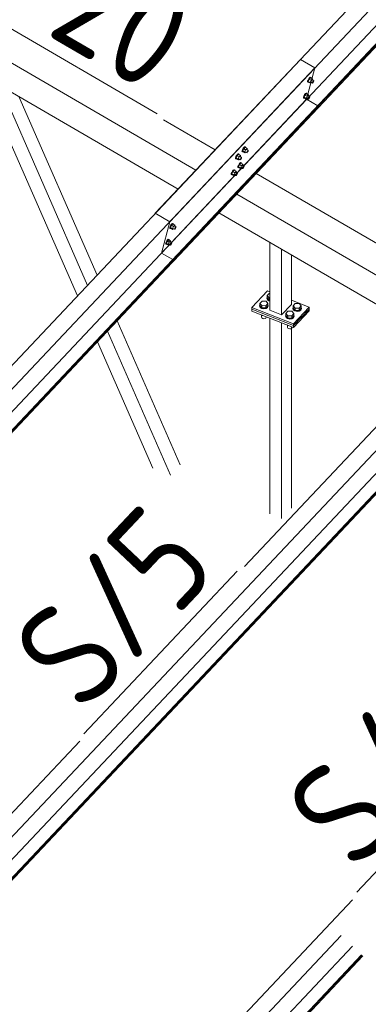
# Model space of a CAD drawing. Header units: millimetres. Extents: x -681 to 506, y -45 to 794.
# Tile 114 of 256: x -304 to -288, y 391 to 438. Entities that reach past the tile are written whole.
import ezdxf

# ---------------------------------------------------------------- set-up
doc = ezdxf.new("R2010")
doc.units = ezdxf.units.MM
doc.header["$LTSCALE"] = 0.6
doc.linetypes.add('XKITLINE00', pattern=[0])
for name, color, linetype, lineweight in [('Bolt', 7, 'Continuous', 0), ('Part', 2, 'Continuous', 0), ('PartMark', 3, 'Continuous', 0)]:
    doc.layers.add(name, color=color, linetype=linetype, lineweight=lineweight)
doc.styles.add('ISOCPEUR', font='ISOCPEUR.TTF')

msp = doc.modelspace()

# ---------------------------------------------------------------- linework, layer by layer
at = {"layer": 'Bolt', "color": 3, "linetype": 'XKITLINE00', "lineweight": 0}
for p, q in [((-290.454, 435.256), (-290.451, 435.292)), ((-290.43, 435.347), (-290.451, 435.292)), ((-290.396, 435.407), (-290.43, 435.347)), ((-290.43, 435.243), (-290.428, 435.278)), ((-290.428, 435.278), (-290.407, 435.334)), ((-290.371, 435.39), (-290.422, 435.285)), ((-290.329, 435.231), (-290.422, 435.285)), ((-290.422, 435.285), (-290.409, 435.247)), ((-290.407, 435.334), (-290.373, 435.394)), ((-290.358, 435.456), (-290.396, 435.407)), ((-290.373, 435.394), (-290.335, 435.442)), ((-290.308, 435.457), (-290.371, 435.39)), ((-290.279, 435.336), (-290.371, 435.39)), ((-290.327, 435.48), (-290.358, 435.456)), ((-290.335, 435.442), (-290.304, 435.467)), ((-290.329, 435.231), (-290.279, 435.336)), ((-290.31, 435.474), (-290.327, 435.48)), ((-290.31, 435.474), (-290.287, 435.461)), ((-290.308, 435.457), (-290.215, 435.403)), ((-290.304, 435.467), (-290.287, 435.461)), ((-290.287, 435.461), (-290.288, 435.445)), ((-290.215, 435.403), (-290.279, 435.336)), ((-290.23, 435.352), (-290.155, 435.309)), ((-290.202, 435.365), (-290.215, 435.403)), ((-290.215, 435.246), (-290.198, 435.276)), ((-290.213, 435.343), (-290.202, 435.365)), ((-290.198, 435.276), (-290.18, 435.3)), ((-290.18, 435.3), (-290.164, 435.312)), ((-290.157, 435.291), (-290.167, 435.264)), ((-290.164, 435.312), (-290.155, 435.309)), ((-290.155, 435.309), (-290.157, 435.291)), ((-290.454, 435.256), (-290.43, 435.243)), ((-290.414, 435.237), (-290.43, 435.243)), ((-290.404, 435.244), (-290.414, 435.237)), ((-290.409, 435.247), (-290.316, 435.193)), ((-290.329, 435.231), (-290.316, 435.193)), ((-290.316, 435.193), (-290.28, 435.231)), ((-290.302, 435.243), (-290.227, 435.2)), ((-290.227, 435.2), (-290.226, 435.218)), ((-290.219, 435.197), (-290.227, 435.2)), ((-290.226, 435.218), (-290.215, 435.246)), ((-290.203, 435.209), (-290.219, 435.197)), ((-290.184, 435.234), (-290.203, 435.209)), ((-290.167, 435.264), (-290.184, 435.234)), ((-290.651, 434.501), (-290.649, 434.536)), ((-290.651, 434.501), (-290.628, 434.487)), ((-290.627, 434.592), (-290.649, 434.536)), ((-290.628, 434.487), (-290.625, 434.523)), ((-290.611, 434.481), (-290.628, 434.487)), ((-290.593, 434.652), (-290.627, 434.592)), ((-290.625, 434.523), (-290.604, 434.578)), ((-290.569, 434.635), (-290.619, 434.529)), ((-290.526, 434.475), (-290.619, 434.529)), ((-290.619, 434.529), (-290.606, 434.491)), ((-290.602, 434.488), (-290.611, 434.481)), ((-290.606, 434.491), (-290.514, 434.437)), ((-290.604, 434.578), (-290.57, 434.638)), ((-290.556, 434.7), (-290.593, 434.652)), ((-290.57, 434.638), (-290.532, 434.687)), ((-290.506, 434.701), (-290.569, 434.635)), ((-290.476, 434.581), (-290.569, 434.635)), ((-290.524, 434.725), (-290.556, 434.7)), ((-290.532, 434.687), (-290.501, 434.711)), ((-290.526, 434.475), (-290.476, 434.581)), ((-290.526, 434.475), (-290.514, 434.437)), ((-290.508, 434.719), (-290.524, 434.725)), ((-290.514, 434.437), (-290.477, 434.475)), ((-290.508, 434.719), (-290.484, 434.705)), ((-290.506, 434.701), (-290.413, 434.648)), ((-290.501, 434.711), (-290.484, 434.705)), ((-290.499, 434.488), (-290.425, 434.445)), ((-290.484, 434.705), (-290.485, 434.69)), ((-290.413, 434.648), (-290.476, 434.581)), ((-290.427, 434.597), (-290.353, 434.554)), ((-290.425, 434.445), (-290.423, 434.463)), ((-290.416, 434.442), (-290.425, 434.445)), ((-290.423, 434.463), (-290.413, 434.49)), ((-290.401, 434.454), (-290.416, 434.442)), ((-290.4, 434.609), (-290.413, 434.648)), ((-290.413, 434.49), (-290.396, 434.52)), ((-290.411, 434.587), (-290.4, 434.609)), ((-290.382, 434.478), (-290.401, 434.454)), ((-290.396, 434.52), (-290.377, 434.544)), ((-290.365, 434.508), (-290.382, 434.478)), ((-290.377, 434.544), (-290.361, 434.557)), ((-290.354, 434.536), (-290.365, 434.508)), ((-290.361, 434.557), (-290.353, 434.554)), ((-290.353, 434.554), (-290.354, 434.536)), ((-293.557, 432.035), (-293.578, 431.98)), ((-293.523, 432.095), (-293.557, 432.035)), ((-293.555, 431.966), (-293.534, 432.021)), ((-293.499, 432.078), (-293.549, 431.972)), ((-293.534, 432.021), (-293.5, 432.081)), ((-293.485, 432.143), (-293.523, 432.095)), ((-293.5, 432.081), (-293.462, 432.13)), ((-293.435, 432.145), (-293.499, 432.078)), ((-293.406, 432.024), (-293.499, 432.078)), ((-293.454, 432.168), (-293.485, 432.143)), ((-293.462, 432.13), (-293.431, 432.154)), ((-293.456, 431.918), (-293.406, 432.024)), ((-293.437, 432.162), (-293.454, 432.168)), ((-293.437, 432.162), (-293.414, 432.148)), ((-293.435, 432.145), (-293.342, 432.091)), ((-293.431, 432.154), (-293.414, 432.148)), ((-293.414, 432.148), (-293.415, 432.133)), ((-293.342, 432.091), (-293.406, 432.024)), ((-293.357, 432.04), (-293.283, 431.997)), ((-293.33, 432.052), (-293.342, 432.091)), ((-293.34, 432.03), (-293.33, 432.052)), ((-293.307, 431.988), (-293.291, 432)), ((-293.291, 432), (-293.283, 431.997)), ((-293.283, 431.997), (-293.284, 431.979)), ((-293.898, 431.608), (-293.895, 431.644)), ((-293.898, 431.608), (-293.874, 431.595)), ((-293.874, 431.699), (-293.895, 431.644)), ((-293.84, 431.759), (-293.874, 431.699)), ((-293.874, 431.595), (-293.872, 431.63)), ((-293.858, 431.588), (-293.874, 431.595)), ((-293.872, 431.63), (-293.851, 431.685)), ((-293.816, 431.742), (-293.866, 431.637)), ((-293.773, 431.583), (-293.866, 431.637)), ((-293.866, 431.637), (-293.853, 431.598)), ((-293.849, 431.596), (-293.858, 431.588)), ((-293.853, 431.598), (-293.76, 431.544)), ((-293.851, 431.685), (-293.817, 431.745)), ((-293.802, 431.808), (-293.84, 431.759)), ((-293.817, 431.745), (-293.779, 431.794)), ((-293.752, 431.809), (-293.816, 431.742)), ((-293.723, 431.688), (-293.816, 431.742)), ((-293.771, 431.832), (-293.802, 431.808)), ((-293.779, 431.794), (-293.748, 431.819)), ((-293.773, 431.583), (-293.723, 431.688)), ((-293.773, 431.583), (-293.76, 431.544)), ((-293.754, 431.826), (-293.771, 431.832)), ((-293.76, 431.544), (-293.724, 431.583)), ((-293.754, 431.826), (-293.731, 431.812)), ((-293.752, 431.809), (-293.659, 431.755)), ((-293.748, 431.819), (-293.731, 431.812)), ((-293.746, 431.595), (-293.671, 431.552)), ((-293.731, 431.812), (-293.732, 431.797)), ((-293.659, 431.755), (-293.723, 431.688)), ((-293.674, 431.704), (-293.6, 431.661)), ((-293.671, 431.552), (-293.67, 431.57)), ((-293.663, 431.549), (-293.671, 431.552)), ((-293.67, 431.57), (-293.659, 431.597)), ((-293.647, 431.561), (-293.663, 431.549)), ((-293.647, 431.717), (-293.659, 431.755)), ((-293.659, 431.597), (-293.642, 431.627)), ((-293.657, 431.694), (-293.647, 431.717)), ((-293.628, 431.585), (-293.647, 431.561)), ((-293.642, 431.627), (-293.624, 431.652)), ((-293.611, 431.615), (-293.628, 431.585)), ((-293.624, 431.652), (-293.608, 431.664)), ((-293.601, 431.643), (-293.611, 431.615)), ((-293.608, 431.664), (-293.6, 431.661)), ((-293.6, 431.661), (-293.601, 431.643)), ((-293.581, 431.944), (-293.578, 431.98)), ((-293.581, 431.944), (-293.557, 431.931)), ((-293.557, 431.931), (-293.555, 431.966)), ((-293.541, 431.924), (-293.557, 431.931)), ((-293.456, 431.918), (-293.549, 431.972)), ((-293.549, 431.972), (-293.536, 431.934)), ((-293.531, 431.931), (-293.541, 431.924)), ((-293.536, 431.934), (-293.443, 431.88)), ((-293.456, 431.918), (-293.443, 431.88)), ((-293.443, 431.88), (-293.407, 431.918)), ((-293.429, 431.931), (-293.354, 431.888)), ((-293.354, 431.888), (-293.353, 431.906)), ((-293.346, 431.885), (-293.354, 431.888)), ((-293.353, 431.906), (-293.342, 431.933)), ((-293.33, 431.897), (-293.346, 431.885)), ((-293.342, 431.933), (-293.325, 431.963)), ((-293.311, 431.921), (-293.33, 431.897)), ((-293.325, 431.963), (-293.307, 431.988)), ((-293.294, 431.951), (-293.311, 431.921)), ((-293.284, 431.979), (-293.294, 431.951)), ((-293.968, 431.077), (-294, 431.052)), ((-293.976, 431.039), (-293.945, 431.063)), ((-293.952, 431.07), (-293.968, 431.077)), ((-293.952, 431.07), (-293.928, 431.057)), ((-293.945, 431.063), (-293.928, 431.057)), ((-293.928, 431.057), (-293.93, 431.041)), ((-293.778, 431.189), (-293.776, 431.224)), ((-293.778, 431.189), (-293.755, 431.175)), ((-293.754, 431.279), (-293.776, 431.224)), ((-293.755, 431.175), (-293.752, 431.211)), ((-293.738, 431.169), (-293.755, 431.175)), ((-293.72, 431.339), (-293.754, 431.279)), ((-293.752, 431.211), (-293.731, 431.266)), ((-293.696, 431.322), (-293.746, 431.217)), ((-293.653, 431.163), (-293.746, 431.217)), ((-293.746, 431.217), (-293.734, 431.179)), ((-293.729, 431.176), (-293.738, 431.169)), ((-293.734, 431.179), (-293.641, 431.125)), ((-293.731, 431.266), (-293.697, 431.326)), ((-293.683, 431.388), (-293.72, 431.339)), ((-293.697, 431.326), (-293.659, 431.374)), ((-293.633, 431.389), (-293.696, 431.322)), ((-293.603, 431.268), (-293.696, 431.322)), ((-293.651, 431.412), (-293.683, 431.388)), ((-293.659, 431.374), (-293.628, 431.399)), ((-293.653, 431.163), (-293.603, 431.268)), ((-293.653, 431.163), (-293.641, 431.125)), ((-293.635, 431.406), (-293.651, 431.412)), ((-293.641, 431.125), (-293.604, 431.163)), ((-293.635, 431.406), (-293.611, 431.393)), ((-293.633, 431.389), (-293.54, 431.335)), ((-293.628, 431.399), (-293.611, 431.393)), ((-293.626, 431.175), (-293.552, 431.132)), ((-293.611, 431.393), (-293.613, 431.377)), ((-293.54, 431.335), (-293.603, 431.268)), ((-293.554, 431.284), (-293.48, 431.241)), ((-293.552, 431.132), (-293.55, 431.15)), ((-293.543, 431.129), (-293.552, 431.132)), ((-293.55, 431.15), (-293.54, 431.178)), ((-293.528, 431.141), (-293.543, 431.129)), ((-293.527, 431.297), (-293.54, 431.335)), ((-293.54, 431.178), (-293.523, 431.208)), ((-293.538, 431.275), (-293.527, 431.297)), ((-293.509, 431.166), (-293.528, 431.141)), ((-293.523, 431.208), (-293.504, 431.232)), ((-293.492, 431.196), (-293.509, 431.166)), ((-293.504, 431.232), (-293.488, 431.244)), ((-293.481, 431.223), (-293.492, 431.196)), ((-293.488, 431.244), (-293.48, 431.241)), ((-293.48, 431.241), (-293.481, 431.223)), ((-294.095, 430.853), (-294.093, 430.888)), ((-294.095, 430.853), (-294.072, 430.839)), ((-294.071, 430.943), (-294.093, 430.888)), ((-294.072, 430.839), (-294.069, 430.875)), ((-294.055, 430.833), (-294.072, 430.839)), ((-294.037, 431.003), (-294.071, 430.943)), ((-294.069, 430.875), (-294.048, 430.93)), ((-294.013, 430.986), (-294.063, 430.881)), ((-293.971, 430.827), (-294.063, 430.881)), ((-294.063, 430.881), (-294.051, 430.843)), ((-294.046, 430.84), (-294.055, 430.833)), ((-294.051, 430.843), (-293.958, 430.789)), ((-294.048, 430.93), (-294.014, 430.99)), ((-294, 431.052), (-294.037, 431.003)), ((-294.014, 430.99), (-293.976, 431.039)), ((-293.95, 431.053), (-294.013, 430.986)), ((-293.92, 430.932), (-294.013, 430.986)), ((-293.971, 430.827), (-293.92, 430.932)), ((-293.971, 430.827), (-293.958, 430.789)), ((-293.958, 430.789), (-293.921, 430.827)), ((-293.95, 431.053), (-293.857, 430.999)), ((-293.943, 430.84), (-293.869, 430.797)), ((-293.857, 430.999), (-293.92, 430.932)), ((-293.871, 430.948), (-293.797, 430.905)), ((-293.869, 430.797), (-293.868, 430.814)), ((-293.86, 430.793), (-293.869, 430.797)), ((-293.868, 430.814), (-293.857, 430.842)), ((-293.845, 430.806), (-293.86, 430.793)), ((-293.844, 430.961), (-293.857, 430.999)), ((-293.857, 430.842), (-293.84, 430.872)), ((-293.855, 430.939), (-293.844, 430.961)), ((-293.826, 430.83), (-293.845, 430.806)), ((-293.84, 430.872), (-293.821, 430.896)), ((-293.809, 430.86), (-293.826, 430.83)), ((-293.821, 430.896), (-293.805, 430.908)), ((-293.798, 430.888), (-293.809, 430.86)), ((-293.805, 430.908), (-293.797, 430.905)), ((-293.797, 430.905), (-293.798, 430.888)), ((-297.025, 428.296), (-297.022, 428.331)), ((-297.025, 428.296), (-297.002, 428.282)), ((-297.001, 428.386), (-297.022, 428.331)), ((-297.002, 428.282), (-296.999, 428.318)), ((-296.985, 428.276), (-297.002, 428.282)), ((-296.967, 428.446), (-297.001, 428.386)), ((-296.999, 428.318), (-296.978, 428.373)), ((-296.943, 428.429), (-296.993, 428.324)), ((-296.9, 428.27), (-296.993, 428.324)), ((-296.993, 428.324), (-296.98, 428.286)), ((-296.976, 428.283), (-296.985, 428.276)), ((-296.98, 428.286), (-296.887, 428.232)), ((-296.978, 428.373), (-296.944, 428.433)), ((-296.929, 428.495), (-296.967, 428.446)), ((-296.944, 428.433), (-296.906, 428.482)), ((-296.879, 428.496), (-296.943, 428.429)), ((-296.85, 428.375), (-296.943, 428.429)), ((-296.898, 428.52), (-296.929, 428.495)), ((-296.906, 428.482), (-296.875, 428.506)), ((-296.9, 428.27), (-296.85, 428.375)), ((-296.9, 428.27), (-296.887, 428.232)), ((-296.881, 428.513), (-296.898, 428.52)), ((-296.887, 428.232), (-296.851, 428.27)), ((-296.881, 428.513), (-296.858, 428.5)), ((-296.879, 428.496), (-296.786, 428.442)), ((-296.875, 428.506), (-296.858, 428.5)), ((-296.873, 428.283), (-296.798, 428.24)), ((-296.858, 428.5), (-296.859, 428.485)), ((-296.786, 428.442), (-296.85, 428.375)), ((-296.801, 428.392), (-296.727, 428.348)), ((-296.798, 428.24), (-296.797, 428.257)), ((-296.79, 428.236), (-296.798, 428.24)), ((-296.797, 428.257), (-296.787, 428.285)), ((-296.774, 428.249), (-296.79, 428.236)), ((-296.787, 428.285), (-296.77, 428.315)), ((-296.774, 428.404), (-296.786, 428.442)), ((-296.784, 428.382), (-296.774, 428.404)), ((-296.755, 428.273), (-296.774, 428.249)), ((-296.77, 428.315), (-296.751, 428.339)), ((-296.738, 428.303), (-296.755, 428.273)), ((-296.751, 428.339), (-296.735, 428.352)), ((-296.728, 428.331), (-296.738, 428.303)), ((-296.735, 428.352), (-296.727, 428.348)), ((-296.727, 428.348), (-296.728, 428.331)), ((-297.222, 427.54), (-297.22, 427.576)), ((-297.222, 427.54), (-297.199, 427.527)), ((-297.199, 427.631), (-297.22, 427.576)), ((-297.165, 427.691), (-297.199, 427.631)), ((-297.199, 427.527), (-297.196, 427.562)), ((-297.182, 427.52), (-297.199, 427.527)), ((-297.196, 427.562), (-297.175, 427.617)), ((-297.14, 427.674), (-297.19, 427.569)), ((-297.098, 427.515), (-297.19, 427.569)), ((-297.19, 427.569), (-297.178, 427.53)), ((-297.173, 427.528), (-297.182, 427.52)), ((-297.178, 427.53), (-297.085, 427.476)), ((-297.175, 427.617), (-297.141, 427.677)), ((-297.127, 427.74), (-297.165, 427.691)), ((-297.141, 427.677), (-297.104, 427.726)), ((-297.077, 427.741), (-297.14, 427.674)), ((-297.047, 427.62), (-297.14, 427.674)), ((-297.095, 427.764), (-297.127, 427.74)), ((-297.104, 427.726), (-297.072, 427.751)), ((-297.098, 427.515), (-297.047, 427.62)), ((-297.098, 427.515), (-297.085, 427.476)), ((-297.079, 427.758), (-297.095, 427.764)), ((-297.085, 427.476), (-297.049, 427.515)), ((-297.079, 427.758), (-297.055, 427.744)), ((-297.077, 427.741), (-296.984, 427.687)), ((-297.072, 427.751), (-297.055, 427.744)), ((-297.07, 427.527), (-296.996, 427.484)), ((-297.055, 427.744), (-297.057, 427.729)), ((-296.984, 427.687), (-297.047, 427.62)), ((-296.998, 427.636), (-296.924, 427.593)), ((-296.996, 427.484), (-296.995, 427.502)), ((-296.988, 427.481), (-296.996, 427.484)), ((-296.995, 427.502), (-296.984, 427.529)), ((-296.972, 427.493), (-296.988, 427.481)), ((-296.971, 427.649), (-296.984, 427.687)), ((-296.984, 427.529), (-296.967, 427.559)), ((-296.982, 427.626), (-296.971, 427.649)), ((-296.953, 427.518), (-296.972, 427.493)), ((-296.967, 427.559), (-296.948, 427.584)), ((-296.936, 427.548), (-296.953, 427.518)), ((-296.948, 427.584), (-296.932, 427.596)), ((-296.925, 427.575), (-296.936, 427.548)), ((-296.932, 427.596), (-296.924, 427.593)), ((-296.924, 427.593), (-296.925, 427.575)), ((-292.394, 424.97), (-292.381, 424.999)), ((-292.369, 424.904), (-292.394, 424.97)), ((-292.394, 424.945), (-292.394, 424.97)), ((-292.381, 425.076), (-292.281, 425.182)), ((-292.381, 424.97), (-292.381, 425.076)), ((-292.288, 424.968), (-292.381, 425.076)), ((-292.288, 424.861), (-292.381, 424.97)), ((-292.288, 424.861), (-292.288, 424.968)), ((-292.26, 424.967), (-292.288, 424.968)), ((-292.281, 425.182), (-292.26, 425.182)), ((-292.74, 424.604), (-292.727, 424.633)), ((-292.715, 424.537), (-292.74, 424.604)), ((-292.74, 424.578), (-292.74, 424.604)), ((-292.74, 424.578), (-292.715, 424.512)), ((-292.727, 424.71), (-292.627, 424.816)), ((-292.727, 424.604), (-292.727, 424.71)), ((-292.634, 424.601), (-292.727, 424.71)), ((-292.727, 424.604), (-292.634, 424.495)), ((-292.641, 424.488), (-292.715, 424.537)), ((-292.715, 424.512), (-292.641, 424.462)), ((-292.539, 424.469), (-292.641, 424.488)), ((-292.634, 424.495), (-292.634, 424.601)), ((-292.442, 424.599), (-292.634, 424.601)), ((-292.634, 424.495), (-292.442, 424.492)), ((-292.627, 424.816), (-292.435, 424.813)), ((-292.342, 424.705), (-292.442, 424.599)), ((-292.442, 424.492), (-292.442, 424.599)), ((-292.442, 424.492), (-292.342, 424.598)), ((-292.359, 424.532), (-292.436, 424.485)), ((-292.436, 424.459), (-292.359, 424.507)), ((-292.435, 424.813), (-292.342, 424.705)), ((-292.394, 424.945), (-292.369, 424.878)), ((-292.295, 424.854), (-292.369, 424.904)), ((-292.369, 424.878), (-292.295, 424.829)), ((-292.329, 424.598), (-292.359, 424.532)), ((-292.359, 424.507), (-292.329, 424.572)), ((-292.342, 424.598), (-292.342, 424.705)), ((-292.342, 424.632), (-292.329, 424.598)), ((-292.329, 424.572), (-292.329, 424.598)), ((-292.26, 424.848), (-292.295, 424.854)), ((-292.295, 424.829), (-292.26, 424.822)), ((-292.26, 424.861), (-292.288, 424.861)), ((-291.159, 424.488), (-291.146, 424.517)), ((-291.134, 424.422), (-291.159, 424.488)), ((-291.159, 424.463), (-291.159, 424.488)), ((-291.146, 424.595), (-291.046, 424.7)), ((-291.146, 424.488), (-291.146, 424.595)), ((-291.053, 424.486), (-291.146, 424.595)), ((-291.146, 424.488), (-291.053, 424.38)), ((-291.046, 424.7), (-290.854, 424.698)), ((-290.761, 424.589), (-290.861, 424.483)), ((-290.854, 424.698), (-290.761, 424.589)), ((-290.761, 424.483), (-290.761, 424.589)), ((-290.761, 424.517), (-290.748, 424.483)), ((-292.634, 424.138), (-292.652, 424.159)), ((-292.645, 424.049), (-292.645, 424.151)), ((-292.645, 424.049), (-292.632, 424.013)), ((-292.641, 424.462), (-292.539, 424.443)), ((-292.634, 424.138), (-292.634, 424.152)), ((-292.597, 424.137), (-292.634, 424.138)), ((-292.436, 424.485), (-292.539, 424.469)), ((-292.539, 424.443), (-292.436, 424.459)), ((-292.439, 424.011), (-292.423, 424.046)), ((-292.423, 424.046), (-292.423, 424.069)), ((-291.505, 424.122), (-291.492, 424.151)), ((-291.48, 424.056), (-291.505, 424.122)), ((-291.505, 424.096), (-291.505, 424.122)), ((-291.505, 424.096), (-291.48, 424.03)), ((-291.492, 424.228), (-291.392, 424.334)), ((-291.492, 424.122), (-291.492, 424.228)), ((-291.399, 424.12), (-291.492, 424.228)), ((-291.492, 424.122), (-291.399, 424.013)), ((-291.406, 424.006), (-291.48, 424.056)), ((-291.48, 424.03), (-291.406, 423.981)), ((-291.399, 424.013), (-291.399, 424.12)), ((-291.207, 424.117), (-291.399, 424.12)), ((-291.392, 424.334), (-291.2, 424.331)), ((-291.107, 424.223), (-291.207, 424.117)), ((-291.207, 424.011), (-291.207, 424.117)), ((-291.207, 424.011), (-291.107, 424.116)), ((-291.124, 424.051), (-291.201, 424.003)), ((-291.201, 423.978), (-291.124, 424.025)), ((-291.2, 424.331), (-291.107, 424.223)), ((-291.159, 424.463), (-291.134, 424.396)), ((-291.06, 424.373), (-291.134, 424.422)), ((-291.134, 424.396), (-291.06, 424.347)), ((-291.094, 424.116), (-291.124, 424.051)), ((-291.124, 424.025), (-291.094, 424.091)), ((-291.107, 424.116), (-291.107, 424.223)), ((-291.107, 424.151), (-291.094, 424.116)), ((-291.094, 424.091), (-291.094, 424.116)), ((-290.958, 424.353), (-291.06, 424.373)), ((-291.06, 424.347), (-290.958, 424.328)), ((-291.053, 424.38), (-291.053, 424.486)), ((-290.861, 424.483), (-291.053, 424.486)), ((-291.053, 424.38), (-290.861, 424.377)), ((-290.855, 424.37), (-290.958, 424.353)), ((-290.958, 424.328), (-290.855, 424.344)), ((-290.861, 424.377), (-290.761, 424.483)), ((-290.861, 424.377), (-290.861, 424.483)), ((-290.778, 424.417), (-290.855, 424.37)), ((-290.855, 424.344), (-290.778, 424.391)), ((-290.748, 424.483), (-290.778, 424.417)), ((-290.778, 424.391), (-290.748, 424.457)), ((-290.748, 424.457), (-290.748, 424.483)), ((-292.632, 424.013), (-292.592, 423.986)), ((-292.592, 423.986), (-292.537, 423.976)), ((-292.537, 423.976), (-292.481, 423.985)), ((-292.481, 423.985), (-292.439, 424.011)), ((-291.399, 423.656), (-291.417, 423.677)), ((-291.411, 423.567), (-291.411, 423.669)), ((-291.411, 423.567), (-291.397, 423.532)), ((-291.304, 423.987), (-291.406, 424.006)), ((-291.406, 423.981), (-291.304, 423.962)), ((-291.399, 424.013), (-291.207, 424.011)), ((-291.399, 423.656), (-291.399, 423.67)), ((-291.362, 423.655), (-291.399, 423.656)), ((-291.201, 424.003), (-291.304, 423.987)), ((-291.304, 423.962), (-291.201, 423.978)), ((-291.205, 423.529), (-291.188, 423.564)), ((-291.188, 423.564), (-291.188, 423.588)), ((-291.397, 423.532), (-291.357, 423.505)), ((-291.357, 423.505), (-291.302, 423.494)), ((-291.302, 423.494), (-291.246, 423.503)), ((-291.246, 423.503), (-291.205, 423.529))]:
    msp.add_line(p, q, dxfattribs=at)
at = {"layer": 'Part', "color": 2, "linetype": 'XKITLINE00', "lineweight": 0}
for p, q in [((-297.027, 428.599), (-257.831, 470.119)), ((-258.222, 468.623), (-297.418, 427.103)), ((-296.827, 426.743), (-257.631, 468.263)), ((-257.62, 468.387), (-296.816, 426.867)), ((-257.602, 468.376), (-296.798, 426.856)), ((-282.048, 445.594), (-297.715, 428.998)), ((-306.838, 437.469), (-295.779, 431.049)), ((-290.798, 436.325), (-306.465, 419.73)), ((-290.798, 436.325), (-290.11, 435.926)), ((-321.724, 402.439), (-290.11, 435.926)), ((-306.475, 435.866), (-296.628, 430.15)), ((-290.11, 435.926), (-290.501, 434.43)), ((-301.43, 425.062), (-306.064, 435.628)), ((-300.954, 425.566), (-305.129, 435.085)), ((-290.501, 434.43), (-321.064, 402.056)), ((-300.493, 426.055), (-304.223, 434.559)), ((-289.968, 434.121), (-290.501, 434.43)), ((-289.899, 434.194), (-320.531, 401.746)), ((-289.881, 434.183), (-320.513, 401.736)), ((-320.463, 401.707), (-289.911, 434.07)), ((-289.911, 434.07), (-289.881, 434.183)), ((-289.881, 434.183), (-289.899, 434.194)), ((-297.323, 433.458), (-294.856, 432.026)), ((-292.908, 430.895), (-281.848, 424.475)), ((-293.83, 429.918), (-282.771, 423.498)), ((-297.715, 428.998), (-297.027, 428.599)), ((-294.679, 429.019), (-283.62, 422.598)), ((-277.79, 428.774), (-293.457, 412.178)), ((-308.716, 394.887), (-277.102, 428.375)), ((-297.027, 428.599), (-297.418, 427.103)), ((-292.26, 424.385), (-292.26, 427.614)), ((-277.493, 426.879), (-308.056, 394.504)), ((-297.418, 427.103), (-296.885, 426.794)), ((-296.798, 426.856), (-296.827, 426.743)), ((-296.816, 426.867), (-296.798, 426.856)), ((-291.69, 424.162), (-291.69, 427.283)), ((-291.228, 424.651), (-291.228, 427.015)), ((-276.891, 426.643), (-307.523, 394.195)), ((-276.873, 426.632), (-307.505, 394.184)), ((-307.455, 394.155), (-276.902, 426.519)), ((-293.116, 424.51), (-292.367, 425.304)), ((-292.367, 425.304), (-292.26, 425.262)), ((-293.116, 424.51), (-293.116, 424.425)), ((-293.116, 424.51), (-291.121, 423.732)), ((-291.69, 424.162), (-291.228, 424.651)), ((-291.228, 424.86), (-290.372, 424.525)), ((-291.121, 423.732), (-290.372, 424.525)), ((-290.372, 424.525), (-290.372, 424.44)), ((-293.116, 424.425), (-291.121, 423.647)), ((-293.116, 424.425), (-293.116, 424.34)), ((-293.116, 424.425), (-291.121, 423.647)), ((-293.116, 424.34), (-291.121, 423.561)), ((-292.26, 424.385), (-291.69, 424.162)), ((-290.372, 424.44), (-291.121, 423.647)), ((-291.121, 423.647), (-290.372, 424.44)), ((-290.372, 424.355), (-291.121, 423.561)), ((-290.372, 424.44), (-290.372, 424.355)), ((-296.529, 417.015), (-299.537, 423.873)), ((-292.26, 414.681), (-292.26, 424.005)), ((-291.69, 414.459), (-291.69, 423.783)), ((-291.228, 414.947), (-291.228, 423.603)), ((-291.121, 423.647), (-291.121, 423.732)), ((-291.121, 423.561), (-291.121, 423.647)), ((-296.99, 416.526), (-299.998, 423.385)), ((-297.831, 416.854), (-300.474, 422.881)), ((-301.319, 403.85), (-309.403, 395.286)), ((-288.311, 396.299), (-303.978, 379.703)), ((-303.29, 379.304), (-288.853, 394.597)), ((-288.313, 394.087), (-303.681, 377.808)), ((-303.091, 377.448), (-287.821, 393.623)), ((-287.877, 393.676), (-303.08, 377.572)), ((-287.862, 393.661), (-303.061, 377.561))]:
    msp.add_line(p, q, dxfattribs=at)
at = {"layer": 'PartMark', "color": 1, "linetype": 'XKITLINE00', "lineweight": 0}
for p, q in [((-312.406, 442.329), (-297.618, 433.745)), ((-301.117, 404.21), (-293.804, 411.956)), ((-288.109, 396.658), (-280.796, 404.405))]:
    msp.add_line(p, q, dxfattribs=at)

# ---------------------------------------------------------------- texts
at = {"layer": 'PartMark', "color": 1, "style": 'ISOCPEUR', "width": 0.85}
for s, rotation, p in [('RT/20', -30.1376, (-311.586, 442.547)), ('S/5', 46.6502, (-301.141, 405.058)), ('S/5', 46.6502, (-288.133, 397.506))]:
    msp.add_text(s, height=5, rotation=rotation, dxfattribs=at).set_placement(p)

doc.saveas('drawing.dxf')
